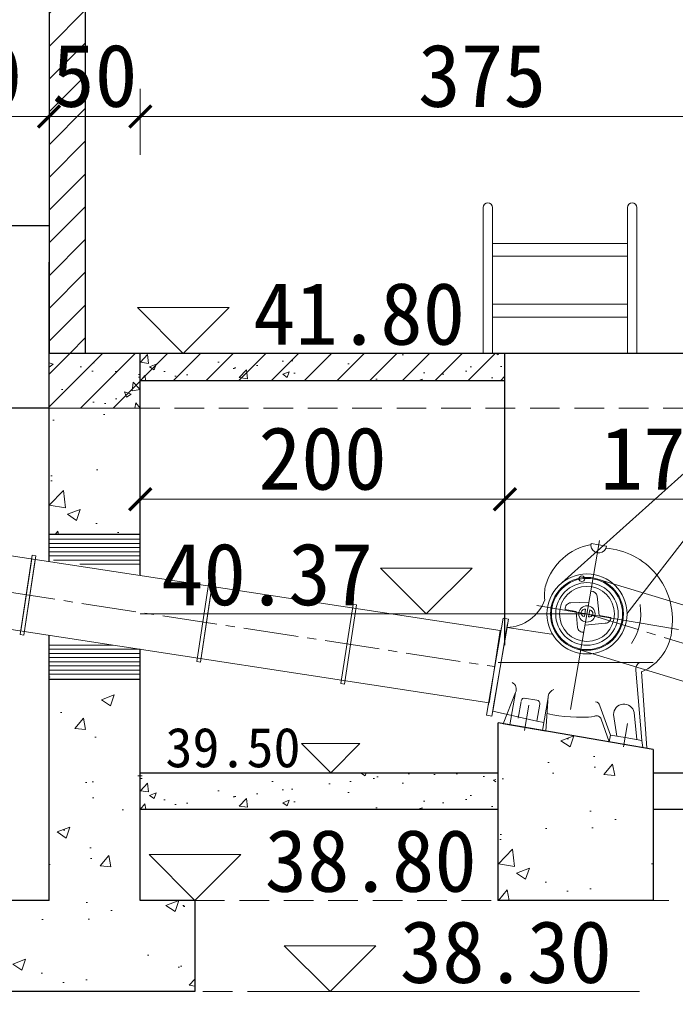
# Model space of a CAD drawing. Extents: x -13074 to 1448651, y 3648755 to 8081248.
# Tile 40 of 173: x 558346 to 558382, y 3858507 to 3858561. Entities that reach past the tile are written whole.
import ezdxf

# ---------------------------------------------------------------- set-up
doc = ezdxf.new("R2010")
doc.units = 0
doc.header["$PDMODE"] = 32
doc.header["$PDSIZE"] = 0.2
for name, pattern in [('CENTER2', [1.125, 0.75, -0.125, 0.125, -0.125]), ('DHX', [24.5, 20, -1.5, 1.5, -1.5]), ('HIDDEN2', [0.1875, 0.125, -0.0625])]:
    doc.linetypes.add(name, pattern=pattern)
doc.layers.get('0').update_dxf_attribs({"linetype": 'CONTINUOUS'})
doc.layers.get('Defpoints').update_dxf_attribs({"linetype": 'CONTINUOUS'})
for name, color, linetype, lineweight in [('0.09标注线', 3, 'CONTINUOUS', 9), ('0.13填充', 8, 'CONTINUOUS', 9), ('0.15虚线', 1, 'HIDDEN2', 15), ('0.30粗线', 7, 'CONTINUOUS', 30), ('C', 2, 'CONTINUOUS', 35), ('新建路', 7, 'CONTINUOUS', 40), ('细实线', 3, 'CONTINUOUS', 20)]:
    doc.layers.add(name, color=color, linetype=linetype, lineweight=lineweight)
doc.layers.add('PUB_DIM', color=3, linetype='CONTINUOUS')
doc.layers.add('ZX', color=1, linetype='DHX')
doc.styles.add('-仿宋_GB2312', font='FangSong_GB2312.ttf')
doc.styles.add('TSSD_Dimension', font='tssdeng.shx', dxfattribs={"width": 0.7, "bigfont": '1hztxt.shx'})
doc.dimstyles.new('TSSD_100_100', dxfattribs={"dimtxt": 300, "dimasz": 100, "dimexe": 100, "dimexo": 250, "dimgap": 100, "dimtad": 1, "dimdec": 0, "dimzin": 0, "dimdsep": 46, "dimtxsty": 'TSSD_Dimension', "dimblk": 'ARCHTICK', "dimcen": 0, "dimdle": 100, "dimclrt": 7, "dimadec": 0, "dimazin": 0, "dimtfac": 1, "dimtdec": 0, "dimtix": 1, "dimtmove": 2, "dimatfit": 3, "dimfxl": 1, "dimtolj": 1, "dimtzin": 0, "dimarcsym": 0})
doc.dimstyles.new('副本 (5) (2) STANDARD', dxfattribs={"dimtxt": 2.3, "dimasz": 1, "dimexe": 1.25, "dimexo": 1.5, "dimgap": 0.2, "dimtad": 1, "dimdec": 1, "dimzin": 0, "dimdsep": 46, "dimtxsty": '-仿宋_GB2312', "dimblk": 'ARCHTICK', "dimcen": 0.09, "dimadec": 0, "dimazin": 0, "dimtfac": 1, "dimtdec": 1, "dimtix": 1, "dimtmove": 2, "dimatfit": 3, "dimfxl": 1.7, "dimfxlon": 1, "dimtolj": 1, "dimtzin": 0, "dimlwd": 9, "dimlwe": 9, "dimarcsym": 0})
pattern_1 = [(45, (570069.6515, 3871712.8173), (-0.89802561, 0.89802561), [])]

# ---------------------------------------------------------------- blocks, each defined once
blk = doc.blocks.new('_ARCHTICK')
at = {"color": 0, "linetype": 'ByBlock', "const_width": 0.15}
blk.add_lwpolyline([(-0.5, -0.5), (0.5, 0.5)], dxfattribs=at)
blk = doc.blocks.new('*D2105')
at = {"layer": '0.09标注线', "color": 0, "linetype": 'Continuous', "lineweight": 9}
for p, q in [((558338.09, 3858553.863), (558338.09, 3858557.483)), ((558348.09, 3858553.863), (558348.09, 3858557.483)), ((558338.09, 3858555.963), (558348.09, 3858555.963))]:
    blk.add_line(p, q, dxfattribs=at)
at = {"layer": 'Defpoints', "color": 0, "linetype": 'Continuous', "lineweight": 13}
for p in [(558348.09, 3858555.963), (558348.09, 3858539.972, 0.056), (558338.09, 3858538.972, 0.056)]:
    blk.add_point(p, dxfattribs=at)
at = {"layer": '0.09标注线', "color": 0, "linetype": 'Continuous', "lineweight": 9, "xscale": 1.21, "yscale": 1.21, "zscale": 1.21, "rotation": 180}
blk.add_blockref('_ARCHTICK', (558338.09, 3858555.963), dxfattribs=at)
at = {"layer": '0.09标注线', "color": 0, "linetype": 'Continuous', "lineweight": 9, "xscale": 1.21, "yscale": 1.21, "zscale": 1.21}
blk.add_blockref('_ARCHTICK', (558348.09, 3858555.963), dxfattribs=at)
at = {"layer": '0.09标注线', "color": 0, "linetype": 'Continuous', "lineweight": 13, "insert": (558343.09, 3858558.188), "char_height": 3.45, "attachment_point": 5, "style": '-仿宋_GB2312'}
blk.add_mtext('\\A1;100', dxfattribs=at)
blk = doc.blocks.new('*D2106')
at = {"layer": '0.09标注线', "color": 0, "linetype": 'Continuous', "lineweight": 9}
for p, q in [((558348.09, 3858553.863), (558348.09, 3858557.483)), ((558353.092, 3858553.863), (558353.092, 3858557.483)), ((558348.09, 3858555.963), (558346.88, 3858555.963)), ((558348.09, 3858555.963), (558353.092, 3858555.963)), ((558353.092, 3858555.963), (558354.302, 3858555.963))]:
    blk.add_line(p, q, dxfattribs=at)
at = {"layer": 'Defpoints', "color": 0, "linetype": 'Continuous', "lineweight": 13}
for p in [(558353.092, 3858555.963), (558353.092, 3858542.972, 0.056), (558348.09, 3858539.972, 0.056)]:
    blk.add_point(p, dxfattribs=at)
at = {"layer": '0.09标注线', "color": 0, "linetype": 'Continuous', "lineweight": 9, "xscale": 1.21, "yscale": 1.21, "zscale": 1.21}
blk.add_blockref('_ARCHTICK', (558348.09, 3858555.963), dxfattribs=at)
at = {"layer": '0.09标注线', "color": 0, "linetype": 'Continuous', "lineweight": 9, "xscale": 1.21, "yscale": 1.21, "zscale": 1.21, "rotation": 180}
blk.add_blockref('_ARCHTICK', (558353.092, 3858555.963), dxfattribs=at)
at = {"layer": '0.09标注线', "color": 0, "linetype": 'Continuous', "lineweight": 13, "insert": (558350.591, 3858558.188), "char_height": 3.45, "attachment_point": 5, "style": '-仿宋_GB2312'}
blk.add_mtext('\\A1;50', dxfattribs=at)
blk = doc.blocks.new('*D2107')
at = {"layer": '0.09标注线', "color": 0, "linetype": 'Continuous', "lineweight": 9}
for p, q in [((558353.092, 3858553.863), (558353.092, 3858557.483)), ((558390.593, 3858553.863), (558390.593, 3858557.483)), ((558353.092, 3858555.963), (558390.593, 3858555.963))]:
    blk.add_line(p, q, dxfattribs=at)
at = {"layer": 'Defpoints', "color": 0, "linetype": 'Continuous', "lineweight": 13}
for p in [(558390.593, 3858555.963), (558353.092, 3858542.972, 0.056), (558390.593, 3858542.972, 0.056)]:
    blk.add_point(p, dxfattribs=at)
at = {"layer": '0.09标注线', "color": 0, "linetype": 'Continuous', "lineweight": 9, "xscale": 1.21, "yscale": 1.21, "zscale": 1.21, "rotation": 180}
blk.add_blockref('_ARCHTICK', (558353.092, 3858555.963), dxfattribs=at)
at = {"layer": '0.09标注线', "color": 0, "linetype": 'Continuous', "lineweight": 9, "xscale": 1.21, "yscale": 1.21, "zscale": 1.21}
blk.add_blockref('_ARCHTICK', (558390.593, 3858555.963), dxfattribs=at)
at = {"layer": '0.09标注线', "color": 0, "linetype": 'Continuous', "lineweight": 13, "insert": (558371.843, 3858558.188), "char_height": 3.45, "attachment_point": 5, "style": '-仿宋_GB2312'}
blk.add_mtext('\\A1;375', dxfattribs=at)
blk = doc.blocks.new('*D2122')
at = {"layer": '0.09标注线', "color": 0, "linetype": 'Continuous', "lineweight": 9}
for p, q in [((558353.092, 3858534.972), (558353.092, 3858536.492)), ((558373.092, 3858534.972), (558373.092, 3858536.492)), ((558353.092, 3858534.972), (558373.092, 3858534.972))]:
    blk.add_line(p, q, dxfattribs=at)
at = {"layer": 'Defpoints', "color": 0, "linetype": 'Continuous', "lineweight": 13}
for p in [(558353.092, 3858534.972, 0.056), (558373.092, 3858534.972, 0.056), (558373.092, 3858534.972)]:
    blk.add_point(p, dxfattribs=at)
at = {"layer": '0.09标注线', "color": 0, "linetype": 'Continuous', "lineweight": 9, "xscale": 1.21, "yscale": 1.21, "zscale": 1.21, "rotation": 180}
blk.add_blockref('_ARCHTICK', (558353.092, 3858534.972), dxfattribs=at)
at = {"layer": '0.09标注线', "color": 0, "linetype": 'Continuous', "lineweight": 9, "xscale": 1.21, "yscale": 1.21, "zscale": 1.21}
blk.add_blockref('_ARCHTICK', (558373.092, 3858534.972), dxfattribs=at)
at = {"layer": '0.09标注线', "color": 0, "linetype": 'Continuous', "lineweight": 13, "insert": (558363.092, 3858537.197), "char_height": 3.45, "attachment_point": 5, "style": '-仿宋_GB2312'}
blk.add_mtext('\\A1;200', dxfattribs=at)
blk = doc.blocks.new('*D2128')
at = {"layer": '0.09标注线', "color": 0, "linetype": 'Continuous', "lineweight": 9}
for p, q in [((558345.092, 3858466.892), (558345.092, 3858463.272)), ((558356.092, 3858466.892), (558356.092, 3858463.272)), ((558345.092, 3858464.792), (558356.092, 3858464.792))]:
    blk.add_line(p, q, dxfattribs=at)
at = {"layer": 'Defpoints', "color": 0, "linetype": 'Continuous', "lineweight": 13}
for p in [(558345.092, 3858507.972, 0.056), (558356.092, 3858507.972, 0.056), (558356.092, 3858464.792)]:
    blk.add_point(p, dxfattribs=at)
at = {"layer": '0.09标注线', "color": 0, "linetype": 'Continuous', "lineweight": 9, "xscale": 1.21, "yscale": 1.21, "zscale": 1.21, "rotation": 180}
blk.add_blockref('_ARCHTICK', (558345.092, 3858464.792), dxfattribs=at)
at = {"layer": '0.09标注线', "color": 0, "linetype": 'Continuous', "lineweight": 9, "xscale": 1.21, "yscale": 1.21, "zscale": 1.21}
blk.add_blockref('_ARCHTICK', (558356.092, 3858464.792), dxfattribs=at)
at = {"layer": '0.09标注线', "color": 0, "linetype": 'Continuous', "lineweight": 13, "insert": (558350.592, 3858467.017), "char_height": 3.45, "attachment_point": 5, "style": '-仿宋_GB2312'}
blk.add_mtext('\\A1;110', dxfattribs=at)
blk = doc.blocks.new('*D2129')
at = {"layer": '0.09标注线', "color": 0, "linetype": 'Continuous', "lineweight": 9}
for p, q in [((558356.092, 3858466.892), (558356.092, 3858463.272)), ((558387.593, 3858466.892), (558387.593, 3858463.272)), ((558356.092, 3858464.792), (558387.593, 3858464.792))]:
    blk.add_line(p, q, dxfattribs=at)
at = {"layer": 'Defpoints', "color": 0, "linetype": 'Continuous', "lineweight": 13}
for p in [(558356.092, 3858507.972, 0.056), (558387.593, 3858507.972, 0.056), (558387.593, 3858464.792)]:
    blk.add_point(p, dxfattribs=at)
at = {"layer": '0.09标注线', "color": 0, "linetype": 'Continuous', "lineweight": 9, "xscale": 1.21, "yscale": 1.21, "zscale": 1.21, "rotation": 180}
blk.add_blockref('_ARCHTICK', (558356.092, 3858464.792), dxfattribs=at)
at = {"layer": '0.09标注线', "color": 0, "linetype": 'Continuous', "lineweight": 9, "xscale": 1.21, "yscale": 1.21, "zscale": 1.21}
blk.add_blockref('_ARCHTICK', (558387.593, 3858464.792), dxfattribs=at)
at = {"layer": '0.09标注线', "color": 0, "linetype": 'Continuous', "lineweight": 13, "insert": (558371.843, 3858467.017), "char_height": 3.45, "attachment_point": 5, "style": '-仿宋_GB2312'}
blk.add_mtext('\\A1;315', dxfattribs=at)
blk = doc.blocks.new('*D1656')
at = {"layer": 'Defpoints', "color": 0, "lineweight": 13}
for p in [(795706, 267580.9), (795535.2, 266220.4), (795732.5, 266163.8), (795133.8, 265864.5), (795133.8, 265864.5)]:
    blk.add_point(p, dxfattribs=at)
at = {"layer": 'PUB_DIM', "color": 0, "lineweight": -2}
blk.add_arc((795133.8, 265864.5), 536.4, 26.5651, 71.5651, dxfattribs=at)
at = {"layer": 'PUB_DIM', "color": 0, "lineweight": -2, "xscale": 100, "yscale": 100, "zscale": 100}
for p, rotation in [((795303.5, 266373.4), 161.5650511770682), ((795613.6, 266104.4), 296.5650511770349)]:
    blk.add_blockref('_ARCHTICK', p, dxfattribs=dict(at, rotation=rotation))
blk = doc.blocks.new('*D2974')
at = {"layer": '0.09标注线', "color": 0, "linetype": 'Continuous', "lineweight": 9}
for p, q in [((558373.092, 3858537.071), (558373.092, 3858533.452)), ((558390.593, 3858537.071), (558390.593, 3858533.452)), ((558373.092, 3858534.972), (558390.593, 3858534.972))]:
    blk.add_line(p, q, dxfattribs=at)
at = {"layer": 'Defpoints', "color": 0, "linetype": 'Continuous', "lineweight": 13}
for p in [(558373.092, 3858539.972, 0.159), (558390.593, 3858539.972, 0.159), (558390.593, 3858534.972)]:
    blk.add_point(p, dxfattribs=at)
at = {"layer": '0.09标注线', "color": 0, "linetype": 'Continuous', "lineweight": 9, "xscale": 1.21, "yscale": 1.21, "zscale": 1.21, "rotation": 180}
blk.add_blockref('_ARCHTICK', (558373.092, 3858534.972), dxfattribs=at)
at = {"layer": '0.09标注线', "color": 0, "linetype": 'Continuous', "lineweight": 9, "xscale": 1.21, "yscale": 1.21, "zscale": 1.21}
blk.add_blockref('_ARCHTICK', (558390.593, 3858534.972), dxfattribs=at)
at = {"layer": '0.09标注线', "color": 0, "linetype": 'Continuous', "lineweight": 13, "insert": (558381.843, 3858537.197), "char_height": 3.45, "attachment_point": 5, "style": '-仿宋_GB2312'}
blk.add_mtext('\\A1;175', dxfattribs=at)
blk = doc.blocks.new('123')
at = {"layer": 'PUB_DIM', "color": 7}
dim = blk.add_angular_dim_2l(base=(795535.2, 266220.4), line1=((795732.5, 266163.8), (795133.8, 265864.5)), line2=((795133.8, 265864.5), (795706, 267580.9)), text=' ', dimstyle='TSSD_100_100', dxfattribs=at)
dim.commit()
dim.dimension.update_dxf_attribs({"geometry": '*D1656', "text_midpoint": (426562.1, 722353.3)})

msp = doc.modelspace()

# ---------------------------------------------------------------- hatches: boundary and pattern name
at = {"layer": '0.09标注线', "linetype": 'Continuous', "lineweight": 13}
h = msp.add_hatch(dxfattribs=at)
h.set_pattern_fill('ANSI31', color=256, scale=0.4, style=0)
h.set_pattern_definition(pattern_1)
h.paths.add_polyline_path([(558395.594, 3858542.972), (558393.594, 3858542.972), (558393.594, 3858576.815), (558395.594, 3858576.815)])
h.paths.add_polyline_path([(558348.094, 3858576.815), (558350.094, 3858576.815), (558350.094, 3858542.972), (558348.594, 3858542.972), (558348.094, 3858542.972)])
h = msp.add_hatch(dxfattribs=at)
h.set_pattern_fill('AR-CONC', color=256, scale=0.02, style=0)
h.set_pattern_definition([(130, (558353.092, 3858539.972), (-3.6437, -0.3188), [0.381, -4.191]), (185, (558353.092, 3858539.972), (0.7049, 3.8211), [0.3048, -3.3528]), (79.55, (558352.7884, 3858539.9454), (-2.9389, 3.5023), [0.3238, -3.5618]), (133.82, (558353.092, 3858540.988), (-5.4216, -0.841), [0.5715, -6.2865]), (83.36, (558352.6403, 3858540.918), (-4.748, 4.9485), [0.4857, -5.3427]), (188.82, (558353.092, 3858540.988), (-4.748, 4.9485), [0.4572, -5.0292]), (159, (558352.584, 3858540.734), (-3.0323, -2.0453), [0.381, -4.191]), (214, (558352.584, 3858540.734), (-1.236, 3.6838), [0.3048, -3.3528]), (108.55, (558352.3314, 3858540.5635), (-4.2683, 1.6385), [0.3238, -3.5618]), (142.5, (558353.0921, 3858539.972), (-0.06177, 1.6911), [0, -3.31216, 0, -3.4036, 0, -3.3655]), (172.5, (558353.092, 3858539.972), (-1.3364, 2.0036), [0, -1.94056, 0, -3.23596, 0, -1.2827]), (212.5, (558354.2249, 3858539.972), (-2.7118, -0.11457), [0, -1.27, 0, -3.9624, 0, -5.2578]), (222.5, (558354.733, 3858539.972), (-2.9626, 0.5085), [0, -1.651, 0, -2.63144, 0, -3.7338])])
h.paths.add_polyline_path([(558353.092, 3858542.972), (558353.092, 3858539.972), (558348.09, 3858539.972), (558348.09, 3858542.972)])
h = msp.add_hatch(dxfattribs=at)
h.set_pattern_fill('ANSI31', color=256, scale=0.4, style=0)
h.set_pattern_definition(pattern_1)
h.paths.add_polyline_path([(558353.092, 3858542.972), (558353.092, 3858539.972), (558348.09, 3858539.972), (558348.09, 3858542.972)])
h = msp.add_hatch(dxfattribs=at)
h.set_pattern_fill('AR-CONC', color=256, scale=0.02, style=0)
h.set_pattern_definition([(50, (558353.092, 3858541.472), (3.6437, -0.3188), [0.381, -4.191]), (355, (558353.092, 3858541.472), (-0.70486, 3.8211), [0.3048, -3.3528]), (100.45, (558353.3957, 3858541.4454), (2.93885, 3.50233), [0.3238, -3.5618]), (46.184, (558353.092, 3858542.488), (5.4216, -0.8408), [0.5715, -6.2865]), (96.636, (558353.544, 3858542.418), (4.7481, 4.9485), [0.4857, -5.3427]), (351.184, (558353.092, 3858542.488), (4.7481, 4.9485), [0.4572, -5.0292]), (21, (558353.6, 3858542.234), (3.0323, -2.0453), [0.381, -4.191]), (326, (558353.6, 3858542.234), (1.23604, 3.68376), [0.3048, -3.3528]), (71.451, (558353.8528, 3858542.0635), (4.2683, 1.63846), [0.3238, -3.5618]), (37.5, (558353.0921, 3858541.472), (0.06177, 1.6911), [0, -3.31216, 0, -3.4036, 0, -3.3655]), (7.5, (558353.092, 3858541.472), (1.3364, 2.00361), [0, -1.94056, 0, -3.23596, 0, -1.2827]), (327.5, (558351.9592, 3858541.472), (2.71181, -0.114575), [0, -1.27, 0, -3.9624, 0, -5.2578]), (317.5, (558351.4512, 3858541.472), (2.96258, 0.50853), [0, -1.651, 0, -2.63144, 0, -3.7338])])
h.paths.add_polyline_path([(558353.092, 3858542.972), (558353.092, 3858541.472), (558373.092, 3858541.472), (558373.092, 3858542.972)])
h = msp.add_hatch(dxfattribs=at)
h.set_pattern_fill('ANSI31', color=256, scale=0.4, style=0)
h.set_pattern_definition([(45, (558353.0921, 3858541.472), (-0.898026, 0.898026), [])])
h.paths.add_polyline_path([(558373.092, 3858541.472), (558373.092, 3858542.972), (558353.092, 3858542.972), (558353.092, 3858541.472)])
h = msp.add_hatch(dxfattribs=at)
h.set_pattern_fill('混凝土2', color=256, style=0)
h.set_pattern_definition([(50, (558348.09, 3858532.6445), (7.1726, -0.6275), [0.75, -8.25]), (355, (558348.09, 3858532.6445), (-1.3875, 7.522), [0.6, -6.6]), (100.45, (558348.688, 3858532.592), (5.785, 6.8944), [0.6374, -7.0114]), (46.18, (558348.09, 3858534.6445), (10.672, -1.655), [1.125, -12.375]), (96.64, (558348.98, 3858534.507), (9.347, 9.741), [0.956, -10.517]), (351.18, (558348.09, 3858534.644), (9.347, 9.741), [0.9, -9.9]), (21, (558349.09, 3858534.1445), (5.969, -4.026), [0.75, -8.25]), (326, (558349.09, 3858534.1445), (2.433, 7.2515), [0.6, -6.6]), (71.45, (558349.588, 3858533.809), (8.402, 3.225), [0.6374, -7.0114]), (37.5, (558348.0902, 3858532.6445), (0.1216, 3.32894), [0, -6.52, 0, -6.7, 0, -6.625]), (7.5, (558348.0902, 3858532.6445), (2.6307, 3.9441), [0, -3.82, 0, -6.37, 0, -2.525]), (327.5, (558345.8602, 3858532.6445), (5.3382, -0.22555), [0, -2.5, 0, -7.8, 0, -10.35]), (317.5, (558344.86, 3858532.6445), (5.8319, 1.001), [0, -3.25, 0, -5.18, 0, -7.35])])
h.paths.add_polyline_path([(558353.092, 3858539.972), (558348.09, 3858539.972), (558348.09, 3858533.042), (558353.092, 3858533.042)])
h = msp.add_hatch(dxfattribs=at)
h.set_pattern_fill('混凝土2', color=256, style=0)
h.set_pattern_definition([(50, (558345.092, 3858507.972), (7.1726, -0.6275), [0.75, -8.25]), (355, (558345.092, 3858507.972), (-1.3875, 7.522), [0.6, -6.6]), (100.45, (558345.6895, 3858507.9194), (5.785, 6.8944), [0.6374, -7.0114]), (46.184, (558345.092, 3858509.972), (10.6724, -1.655), [1.125, -12.375]), (96.636, (558345.981, 3858509.834), (9.3466, 9.741), [0.956, -10.517]), (351.184, (558345.092, 3858509.972), (9.3466, 9.741), [0.9, -9.9]), (21, (558346.092, 3858509.472), (5.969, -4.0262), [0.75, -8.25]), (326, (558346.092, 3858509.472), (2.4332, 7.2515), [0.6, -6.6]), (71.45, (558346.589, 3858509.136), (8.4022, 3.2253), [0.6374, -7.0114]), (37.5, (558345.0918, 3858507.9717), (0.1216, 3.32894), [0, -6.52, 0, -6.7, 0, -6.625]), (7.5, (558345.092, 3858507.9717), (2.6307, 3.9441), [0, -3.82, 0, -6.37, 0, -2.525]), (327.5, (558342.8618, 3858507.9717), (5.33822, -0.22555), [0, -2.5, 0, -7.8, 0, -10.35]), (317.5, (558341.862, 3858507.9717), (5.8319, 1.00105), [0, -3.25, 0, -5.18, 0, -7.35])])
h.paths.add_polyline_path([(558353.092, 3858525.116), (558348.092, 3858525.116), (558348.092, 3858512.972), (558345.092, 3858512.972), (558345.092, 3858507.972), (558356.092, 3858507.972), (558356.092, 3858512.972), (558353.092, 3858512.972)])
h = msp.add_hatch(dxfattribs=at)
h.set_pattern_fill('混凝土2', color=256, style=0)
h.set_pattern_definition([(50, (558372.728, 3858512.972), (7.1726, -0.6275), [0.75, -8.25]), (355, (558372.728, 3858512.972), (-1.3875, 7.522), [0.6, -6.6]), (100.45, (558373.3255, 3858512.9196), (5.785, 6.8944), [0.6374, -7.0114]), (46.18, (558372.728, 3858514.972), (10.6724, -1.655), [1.125, -12.375]), (96.64, (558373.617, 3858514.834), (9.347, 9.741), [0.956, -10.517]), (351.18, (558372.728, 3858514.972), (9.347, 9.741), [0.9, -9.9]), (21, (558373.728, 3858514.472), (5.969, -4.0262), [0.75, -8.25]), (326, (558373.728, 3858514.472), (2.433, 7.2515), [0.6, -6.6]), (71.45, (558374.225, 3858514.1364), (8.4022, 3.2253), [0.6374, -7.0114]), (37.5, (558372.7278, 3858512.972), (0.1216, 3.32894), [0, -6.52, 0, -6.7, 0, -6.625]), (7.5, (558372.7278, 3858512.972), (2.6307, 3.9441), [0, -3.82, 0, -6.37, 0, -2.525]), (327.5, (558370.4978, 3858512.972), (5.3382, -0.22555), [0, -2.5, 0, -7.8, 0, -10.35]), (317.5, (558369.498, 3858512.972), (5.8319, 1.001), [0, -3.25, 0, -5.18, 0, -7.35])])
h.paths.add_polyline_path([(558381.228, 3858521.254), (558378.817, 3858521.666), (558372.728, 3858522.705), (558372.728, 3858512.972), (558381.228, 3858512.972)])
h = msp.add_hatch(dxfattribs=at)
h.set_pattern_fill('AR-CONC', color=256, scale=0.02, style=0)
h.set_pattern_definition([(50, (558353.092, 3858517.972), (3.6437, -0.3188), [0.381, -4.191]), (355, (558353.092, 3858517.972), (-0.70486, 3.8211), [0.3048, -3.3528]), (100.45, (558353.3957, 3858517.9453), (2.93885, 3.50233), [0.3238, -3.5618]), (46.184, (558353.092, 3858518.988), (5.4216, -0.8408), [0.5715, -6.2865]), (96.636, (558353.544, 3858518.918), (4.7481, 4.9485), [0.4857, -5.3427]), (351.184, (558353.092, 3858518.988), (4.7481, 4.9485), [0.4572, -5.0292]), (21, (558353.6, 3858518.734), (3.0323, -2.0453), [0.381, -4.191]), (326, (558353.6, 3858518.734), (1.23604, 3.68376), [0.3048, -3.3528]), (71.451, (558353.8528, 3858518.5634), (4.2683, 1.63846), [0.3238, -3.5618]), (37.5, (558353.0921, 3858517.9719), (0.06177, 1.6911), [0, -3.31216, 0, -3.4036, 0, -3.3655]), (7.5, (558353.092, 3858517.9719), (1.3364, 2.00361), [0, -1.94056, 0, -3.23596, 0, -1.2827]), (327.5, (558351.9592, 3858517.9719), (2.71181, -0.114575), [0, -1.27, 0, -3.9624, 0, -5.2578]), (317.5, (558351.4512, 3858517.972), (2.96258, 0.50853), [0, -1.651, 0, -2.63144, 0, -3.7338])])
h.paths.add_polyline_path([(558353.092, 3858519.972), (558353.092, 3858517.972), (558372.593, 3858517.972), (558372.593, 3858519.972)])

# ---------------------------------------------------------------- linework, layer by layer
at = {"layer": '0.09标注线'}
for p, q in [((558352.939, 3858545.485, 0.159), (558355.452, 3858542.972, 0.159)), ((558352.939, 3858545.485, 0.159), (558357.965, 3858545.485, 0.159)), ((558355.452, 3858542.972, 0.159), (558357.965, 3858545.485, 0.159)), ((558353.105, 3858532.784, 0.159), (558348.103, 3858532.784, 0.159)), ((558353.092, 3858532.555, 0.159), (558348.103, 3858532.555, 0.159)), ((558353.092, 3858532.326, 0.159), (558348.09, 3858532.326, 0.159)), ((558353.092, 3858532.096, 0.159), (558348.09, 3858532.096, 0.159)), ((558353.092, 3858531.867, 0.159), (558348.09, 3858531.867, 0.159)), ((558353.092, 3858531.638, 0.159), (558348.338, 3858531.638, 0.159)), ((558353.092, 3858531.409, 0.159), (558349.767, 3858531.409, 0.159)), ((558368.78, 3858528.685, 0.159), (558366.267, 3858531.198, 0.159)), ((558371.292, 3858531.198, 0.159), (558366.267, 3858531.198, 0.159)), ((558371.292, 3858531.198, 0.159), (558368.78, 3858528.685, 0.159)), ((558348.103, 3858526.979, 0.159), (558351.605, 3858526.979, 0.159)), ((558348.103, 3858526.75, 0.159), (558353.092, 3858526.75, 0.159)), ((558348.103, 3858526.52, 0.159), (558353.105, 3858526.52, 0.159)), ((558348.103, 3858526.291, 0.159), (558353.105, 3858526.291, 0.159)), ((558348.103, 3858526.062, 0.159), (558353.105, 3858526.062, 0.159)), ((558348.103, 3858525.833, 0.159), (558353.105, 3858525.833, 0.159)), ((558348.103, 3858525.604, 0.159), (558353.092, 3858525.604, 0.159)), ((558348.09, 3858525.375, 0.159), (558353.092, 3858525.375, 0.159)), ((558363.537, 3858519.972, 0.159), (558361.937, 3858521.573, 0.159)), ((558365.138, 3858521.573, 0.159), (558361.937, 3858521.573, 0.159)), ((558365.138, 3858521.573, 0.159), (558363.537, 3858519.972, 0.159)), ((558353.579, 3858515.485, 0.159), (558356.092, 3858512.972, 0.159)), ((558353.579, 3858515.485, 0.159), (558358.605, 3858515.485, 0.159)), ((558356.092, 3858512.972, 0.159), (558358.605, 3858515.485, 0.159)), ((558360.989, 3858510.484, 0.159), (558363.501, 3858507.972, 0.159)), ((558360.989, 3858510.484, 0.159), (558366.014, 3858510.484, 0.159)), ((558363.501, 3858507.972, 0.159), (558366.014, 3858510.484, 0.159))]:
    msp.add_line(p, q, dxfattribs=at)
at = {"layer": '0.09标注线', "linetype": 'Continuous', "lineweight": 13}
for p, q in [((558348.09, 3858539.972, 0.159), (558353.092, 3858539.972, 0.159)), ((558386.918, 3858539.991, 0.159), (558376.218, 3858530.397, 0.159)), ((558388.518, 3858539.991, 0.159), (558379.789, 3858528.685, 0.159)), ((558347.137, 3858531.706, 0.159), (558346.532, 3858527.752, 0.159)), ((558347.335, 3858531.675, 0.159), (558346.699, 3858527.524, 0.159)), ((558357.022, 3858530.193, 0.159), (558356.386, 3858526.041, 0.159)), ((558377.593, 3858528.685, 0.159), (558353.092, 3858528.685, 0.159)), ((558372.838, 3858527.772, 0.159), (558372.233, 3858523.818, 0.159)), ((558372.728, 3858526.027, 0.159), (558381.228, 3858526.027, 0.159)), ((558372.728, 3858522.705, 0.159), (558381.228, 3858521.254, 0.159)), ((558381.228, 3858521.254, 0.159), (558372.728, 3858522.705, 0.159)), ((558372.728, 3858522.705, 0.159), (558381.228, 3858521.254, 0.159)), ((558366.666, 3858519.972, 0.159), (558358.774, 3858519.972, 0.159))]:
    msp.add_line(p, q, dxfattribs=at)
at = {"layer": '0.09标注线', "color": 1, "linetype": 'Continuous', "lineweight": 13}
for p, q in [((558332.392, 3858533.962, 0.159), (558372.838, 3858527.772, 0.159)), ((558347.167, 3858531.903, 0.159), (558346.502, 3858527.554, 0.159)), ((558347.365, 3858531.873, 0.159), (558346.699, 3858527.524, 0.159)), ((558347.167, 3858531.903, 0.159), (558347.365, 3858531.873, 0.159)), ((558356.854, 3858530.421, 0.159), (558356.189, 3858526.071, 0.159)), ((558357.052, 3858530.39, 0.159), (558356.386, 3858526.041, 0.159)), ((558356.854, 3858530.421, 0.159), (558357.052, 3858530.39, 0.159)), ((558378.111, 3858530.617, 0.159), (558453.533, 3858507.732, 0.056)), ((558331.787, 3858530.008, 0.159), (558372.233, 3858523.818, 0.159)), ((558364.762, 3858529.21, 0.159), (558364.097, 3858524.861, 0.159)), ((558364.96, 3858529.18, 0.159), (558364.294, 3858524.831, 0.159)), ((558364.762, 3858529.21, 0.159), (558364.96, 3858529.18, 0.159)), ((558346.502, 3858527.554, 0.159), (558346.699, 3858527.524, 0.159)), ((558377.076, 3858526.753), (558452.372, 3858503.907)), ((558356.189, 3858526.071, 0.159), (558356.386, 3858526.041, 0.159)), ((558364.097, 3858524.861, 0.159), (558364.294, 3858524.831, 0.159))]:
    msp.add_line(p, q, dxfattribs=at)
at = {"layer": '0.09标注线', "color": 6, "linetype": 'Continuous', "lineweight": 13}
msp.add_circle((558377.594, 3858528.685, 0.159), 2, dxfattribs=at)
at = {"layer": '0.13填充', "color": 8}
for p, q in [((558371.904, 3858542.972, 0.159), (558371.904, 3858550.972, 0.159)), ((558372.404, 3858542.972, 0.159), (558372.404, 3858550.972, 0.159)), ((558379.823, 3858542.972, 0.159), (558379.823, 3858550.972, 0.159)), ((558380.323, 3858542.972, 0.159), (558380.323, 3858550.972, 0.159)), ((558379.823, 3858549.008, 0.159), (558372.404, 3858549.008, 0.159)), ((558379.823, 3858548.308, 0.159), (558372.404, 3858548.308, 0.159)), ((558379.823, 3858545.667, 0.159), (558372.404, 3858545.667, 0.159)), ((558379.823, 3858544.967, 0.159), (558372.404, 3858544.967, 0.159))]:
    msp.add_line(p, q, dxfattribs=at)
for centre in [(558372.154, 3858550.972, 0.159), (558380.073, 3858550.972, 0.159)]:
    msp.add_arc(centre, 0.25, 0, 180, dxfattribs=at)
at = {"layer": '0.15虚线', "ltscale": 13}
for p, q in [((558395.594, 3858539.972, 0.159), (558353.092, 3858539.972, 0.159)), ((558356.092, 3858512.972, 0.159), (558387.593, 3858512.972, 0.159)), ((558360.592, 3858507.972, 0.159), (558356.092, 3858507.972, 0.159))]:
    msp.add_line(p, q, dxfattribs=at)
at = {"layer": '0.30粗线'}
for p, q in [((558348.094, 3858580.961, 0.159), (558348.094, 3858542.972, 0.159)), ((558350.094, 3858542.972, 0.159), (558350.094, 3858576.815, 0.159)), ((558269.73, 3858549.985, 0.159), (558348.094, 3858549.985, 0.159)), ((558390.593, 3858542.972, 0.159), (558373.092, 3858542.972, 0.159))]:
    msp.add_line(p, q, dxfattribs=at)
at = {"layer": '0.30粗线', "lineweight": 30}
for p, q in [((558348.09, 3858531.56, 0.159), (558348.09, 3858547.972, 0.159)), ((558373.092, 3858542.972, 0.159), (558348.09, 3858542.972, 0.159)), ((558353.092, 3858530.794, 0.159), (558353.092, 3858542.972, 0.159)), ((558373.092, 3858526.972, 0.159), (558373.092, 3858542.972, 0.159)), ((558373.092, 3858541.472, 0.159), (558353.092, 3858541.472, 0.159)), ((558348.09, 3858539.972, 0.159), (558338.09, 3858539.972, 0.159)), ((558348.09, 3858539.972, 0.159), (558338.09, 3858539.972, 0.159)), ((558353.105, 3858533.042, 0.159), (558348.09, 3858533.042, 0.159)), ((558353.09, 3858532.549, 0.159), (558353.09, 3858532.555, 0.159)), ((558348.092, 3858512.972, 0.159), (558348.092, 3858527.513, 0.159)), ((558353.092, 3858512.972, 0.159), (558353.092, 3858526.748, 0.159)), ((558348.09, 3858525.116, 0.159), (558353.105, 3858525.116, 0.159)), ((558348.105, 3858525.229, 0.159), (558348.105, 3858525.224, 0.159)), ((558372.728, 3858512.972, 0.159), (558372.728, 3858522.705, 0.159)), ((558381.228, 3858521.254, 0.159), (558372.728, 3858522.705, 0.159)), ((558381.228, 3858521.254, 0.159), (558381.228, 3858512.972, 0.159)), ((558353.092, 3858519.972, 0.159), (558372.728, 3858519.972, 0.159)), ((558381.228, 3858519.972, 0.159), (558390.592, 3858519.972, 0.159)), ((558353.092, 3858517.972, 0.159), (558372.728, 3858517.972, 0.159)), ((558381.228, 3858517.972, 0.159), (558390.593, 3858517.972, 0.159)), ((558348.092, 3858512.972, 0.159), (558345.092, 3858512.972, 0.159)), ((558356.092, 3858512.972, 0.159), (558353.092, 3858512.972, 0.159)), ((558356.092, 3858512.972, 0.159), (558356.092, 3858507.972, 0.159)), ((558381.228, 3858512.97, 0.159), (558372.728, 3858512.97, 0.159)), ((558356.092, 3858507.972, 0.159), (558345.092, 3858507.972, 0.159))]:
    msp.add_line(p, q, dxfattribs=at)
at = {"layer": 'C', "color": 3, "lineweight": 13}
for p, q in [((558377.828, 3858532.549, 0.159), (558377.807, 3858532.428, 0.159)), ((558378.656, 3858532.408, 0.159), (558377.828, 3858532.549, 0.159)), ((558378.656, 3858532.408, 0.159), (558378.632, 3858532.27, 0.159)), ((558376.702, 3858529.3, 0.159), (558377.704, 3858529.33, 0.159)), ((558378.255, 3858528.605, 0.159), (558378.15, 3858529.661, 0.159)), ((558376.402, 3858528.927, 0.159), (558377, 3858528.825, 0.159)), ((558377, 3858528.825, 0.159), (558377.078, 3858527.94, 0.159)), ((558377.449, 3858528.538, 0.159), (558377.519, 3858528.947, 0.159)), ((558377.75, 3858528.906, 0.159), (558377.68, 3858528.518, 0.159)), ((558372.535, 3858525.795, 0.159), (558372.989, 3858528.457, 0.159)), ((558373.286, 3858528.406, 0.159), (558372.831, 3858525.745, 0.159)), ((558372.989, 3858528.457, 0.159), (558373.286, 3858528.406, 0.159)), ((558378.905, 3858528.482, 0.159), (558378.255, 3858528.605, 0.159)), ((558372.903, 3858527.953, 0.159), (558372.535, 3858525.795, 0.159)), ((558373.24, 3858528.137, 0.159), (558372.831, 3858525.745, 0.159)), ((558373.24, 3858528.137, 0.159), (558372.831, 3858525.745, 0.159)), ((558373.207, 3858527.948, 0.159), (558372.831, 3858525.745, 0.159)), ((558372.831, 3858525.745, 0.159), (558373.204, 3858527.929, 0.159)), ((558373.207, 3858527.948, 0.159), (558375.651, 3858527.57, 0.159)), ((558377.489, 3858528.071, 0.159), (558378.596, 3858528.176, 0.159)), ((558372.535, 3858525.795, 0.159), (558372.081, 3858523.134, 0.159)), ((558372.167, 3858523.637, 0.159), (558372.535, 3858525.795, 0.159)), ((558372.377, 3858523.083, 0.159), (558372.831, 3858525.745, 0.159)), ((558372.423, 3858523.353, 0.159), (558372.831, 3858525.745, 0.159)), ((558372.423, 3858523.353, 0.159), (558372.831, 3858525.745, 0.159)), ((558372.455, 3858523.541, 0.159), (558372.831, 3858525.745, 0.159)), ((558372.831, 3858525.745, 0.159), (558372.458, 3858523.56, 0.159)), ((558380.608, 3858521.751, 0.159), (558380.282, 3858525.599, 0.159)), ((558380.576, 3858525.535, 0.159), (558380.873, 3858521.315, 0.159)), ((558372.997, 3858522.66, 0.159), (558373.671, 3858524.385, 0.159)), ((558373.671, 3858524.385, 0.159), (558373.366, 3858522.597, 0.159)), ((558374.836, 3858523.948, 0.159), (558374.161, 3858524.063, 0.159)), ((558375.456, 3858524.096, 0.159), (558375.148, 3858522.292, 0.159)), ((558375.461, 3858524.182, 0.159), (558375.339, 3858522.26, 0.159)), ((558373.827, 3858522.976, 0.159), (558373.983, 3858523.887, 0.159)), ((558375.001, 3858523.741, 0.159), (558374.841, 3858522.803, 0.159)), ((558378.881, 3858522.045, 0.159), (558378.3, 3858523.654, 0.159)), ((558372.081, 3858523.134, 0.159), (558372.377, 3858523.083, 0.159)), ((558374.841, 3858522.803, 0.159), (558372.423, 3858523.353, 0.159)), ((558378.817, 3858521.666, 0.159), (558378.38, 3858522.907, 0.159)), ((558379.052, 3858523.165, 0.159), (558379.235, 3858521.985, 0.159)), ((558380.185, 3858523.279, 0.159), (558380.323, 3858521.798, 0.159)), ((558375.339, 3858522.26, 0.159), (558372.997, 3858522.66, 0.159)), ((558374.841, 3858522.803, 0.159), (558375.224, 3858522.737, 0.159)), ((558378.817, 3858521.666, 0.159), (558378.881, 3858522.045, 0.159)), ((558378.881, 3858522.045, 0.159), (558379.683, 3858521.908, 0.159)), ((558379.683, 3858521.908, 0.159), (558380.608, 3858521.751, 0.159)), ((558380.608, 3858521.751, 0.159), (558380.655, 3858521.352, 0.159)), ((558381.228, 3858521.254, 0.159), (558378.817, 3858521.666, 0.159))]:
    msp.add_line(p, q, dxfattribs=at)
for centre, radius in [((558377.594, 3858528.685, 0.159), 2.196), ((558377.594, 3858528.685, 0.159), 1.952), ((558377.594, 3858528.685, 0.159), 1.717), ((558377.317, 3858530.617, 0.159), 0.156), ((558377.594, 3858528.685, 0.159), 1.509), ((558377.594, 3858528.685, 0.159), 0.447)]:
    msp.add_circle(centre, radius, dxfattribs=at)
for centre, radius, start, end in [((558378.383, 3858529.351, 0.159), 3.189, 100.2262, 163.2181), ((558378.243, 3858532.469, 0.159), 0.437, 185.3236, 332.9739), ((558378.363, 3858528.374, 0.159), 3.922, 352.8993, 86.0177), ((558377.525, 3858529.717, 0.159), 2.263, 165.8284, 186.7532), ((558375.331, 3858530.271, 0.159), 2.326694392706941e-16, 246.1241, 260.3121), ((558377.832, 3858529.613, 0.159), 0.322, 8.5846, 94.5551), ((558373.14, 3858530.217, 0.159), 2.27, 271.694, 340.2818), ((558376.736, 3858528.966, 0.159), 0.336, 95.688, 186.611), ((558377.484, 3858528.743, 0.159), 0.207, 80.3121, 260.3121), ((558377.715, 3858528.712, 0.159), 0.197, 259.6955, 79.6955), ((558377.641, 3858528.718, 0.159), 2.904, 325.4843, 9.4178), ((558378.607, 3858528.474, 0.159), 0.297, 267.783, 1.5948), ((558377.369, 3858527.978, 0.159), 0.294, 187.438, 280.6596), ((558379.509, 3858528.04, 0.159), 2.75, 292.8667, 356.8563), ((558380.678, 3858525.67, 0.159), 0.402, 119.3057, 190.2614), ((558373.341, 3858524.569, 0.159), 0.378, 330.8132, 66.5641), ((558375.923, 3858524.096, 0.159), 0.47, 108.7894, 169.4191), ((558374.155, 3858523.895, 0.159), 0.169, 70.3926, 173.6392), ((558374.837, 3858523.779, 0.159), 0.169, 346.985, 90.2316), ((558378.046, 3858523.608, 0.159), 0.258, 10.2737, 84.7985), ((558379.624, 3858523.164, 0.159), 0.572, 11.6483, 179.8718), ((558377.224, 3858531.131, 0.159), 8.114, 257.0097, 275.5011), ((558378.116, 3858522.831, 0.159), 0.274, 15.9695, 113.4595)]:
    msp.add_arc(centre, radius, start, end, dxfattribs=at)
at = {"layer": 'ZX', "color": 3, "lineweight": 13}
for p, q in [((558378.28, 3858532.704, 0.159), (558376.698, 3858523.437, 0.159)), ((558382.605, 3858527.83, 0.159), (558374.841, 3858529.155, 0.159)), ((558374.405, 3858523.675, 0.159), (558374.169, 3858522.29, 0.159)), ((558379.814, 3858522.678, 0.159), (558379.597, 3858521.403, 0.159))]:
    msp.add_line(p, q, dxfattribs=at)
at = {"layer": '新建路', "color": 3, "linetype": 'Continuous', "lineweight": 13}
for p, q in [((558353.166, 3858519.972, 0.159), (558363.952, 3858519.972, 0.159)), ((558380.481, 3858507.972, 0.159), (558360.592, 3858507.972, 0.159))]:
    msp.add_line(p, q, dxfattribs=at)
at = {"layer": '细实线', "color": 1, "linetype": 'CENTER2', "lineweight": 13, "ltscale": 4}
for p, q in [((558332.09, 3858531.985, 0.159), (558372.535, 3858525.795, 0.159)), ((558377.53, 3858528.703, 0.159), (558455.823, 3858504.947, 0.052))]:
    msp.add_line(p, q, dxfattribs=at)

# ---------------------------------------------------------------- block references
at = {"linetype": 'Continuous', "lineweight": 13, "xscale": 0.01000000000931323, "yscale": 0.009999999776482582, "zscale": 0.01}
msp.add_blockref('123', (552983.124, 3855442.078), dxfattribs=at)

# ---------------------------------------------------------------- texts
at = {"layer": '0.09标注线', "attachment_point": 1, "style": '-仿宋_GB2312'}
for s, insert, char_height, width in [('41.80', (558359.276, 3858546.868, 0.159), 3.42, 3.42), ('40.37', (558354.232, 3858532.581, 0.159), 3.42, 3.42), ('39.50', (558354.472, 3858522.454, 0.159), 2.1785, 2.17854), ('38.80', (558359.916, 3858516.868, 0.159), 3.42, 3.42), ('38.30', (558367.325, 3858511.868, 0.159), 3.42, 3.42)]:
    msp.add_mtext(s, dxfattribs=dict(at, insert=insert, char_height=char_height, width=width))

# ---------------------------------------------------------------- dimensions: what is measured, and where the dimension line sits
at = {"layer": '0.09标注线', "linetype": 'Continuous', "lineweight": 13}
for base, p1, p2, picture, middle in [((558348.09, 3858555.963, 0.103), (558338.09, 3858538.972, 0.159), (558348.09, 3858539.972, 0.159), '*D2105', (558343.09, 3858558.188, 0.103)), ((558353.092, 3858555.963, 0.103), (558348.09, 3858539.972, 0.159), (558353.092, 3858542.972, 0.159), '*D2106', (558350.591, 3858558.188, 0.103)), ((558390.593, 3858555.963, 0.103), (558353.092, 3858542.972, 0.159), (558390.593, 3858542.972, 0.159), '*D2107', (558371.843, 3858558.188, 0.103)), ((558390.593, 3858534.972), (558373.092, 3858539.972, 0.159), (558390.593, 3858539.972, 0.159), '*D2974', (558381.843, 3858537.197)), ((558373.092, 3858534.972, 0.103), (558353.092, 3858534.972, 0.159), (558373.092, 3858534.972, 0.159), '*D2122', (558363.092, 3858537.197, 0.103)), ((558356.092, 3858464.792, 0.103), (558345.092, 3858507.972, 0.159), (558356.092, 3858507.972, 0.159), '*D2128', (558350.592, 3858467.017, 0.103)), ((558387.593, 3858464.792, 0.103), (558356.092, 3858507.972, 0.159), (558387.593, 3858507.972, 0.159), '*D2129', (558371.843, 3858467.017, 0.103))]:
    dim = msp.add_linear_dim(base=base, p1=p1, p2=p2, dimstyle='副本 (5) (2) STANDARD', override={"dimtxt": 3.45, "dimasz": 1.21, "dimexe": 1.52, "dimexo": 1.83, "dimgap": 0.5, "dimdec": 0, "dimlfac": 10, "dimfxl": 2.1}, dxfattribs=at)
    dim.commit()
    dim.dimension.update_dxf_attribs({"geometry": picture, "text_midpoint": middle})

doc.saveas('drawing.dxf')
